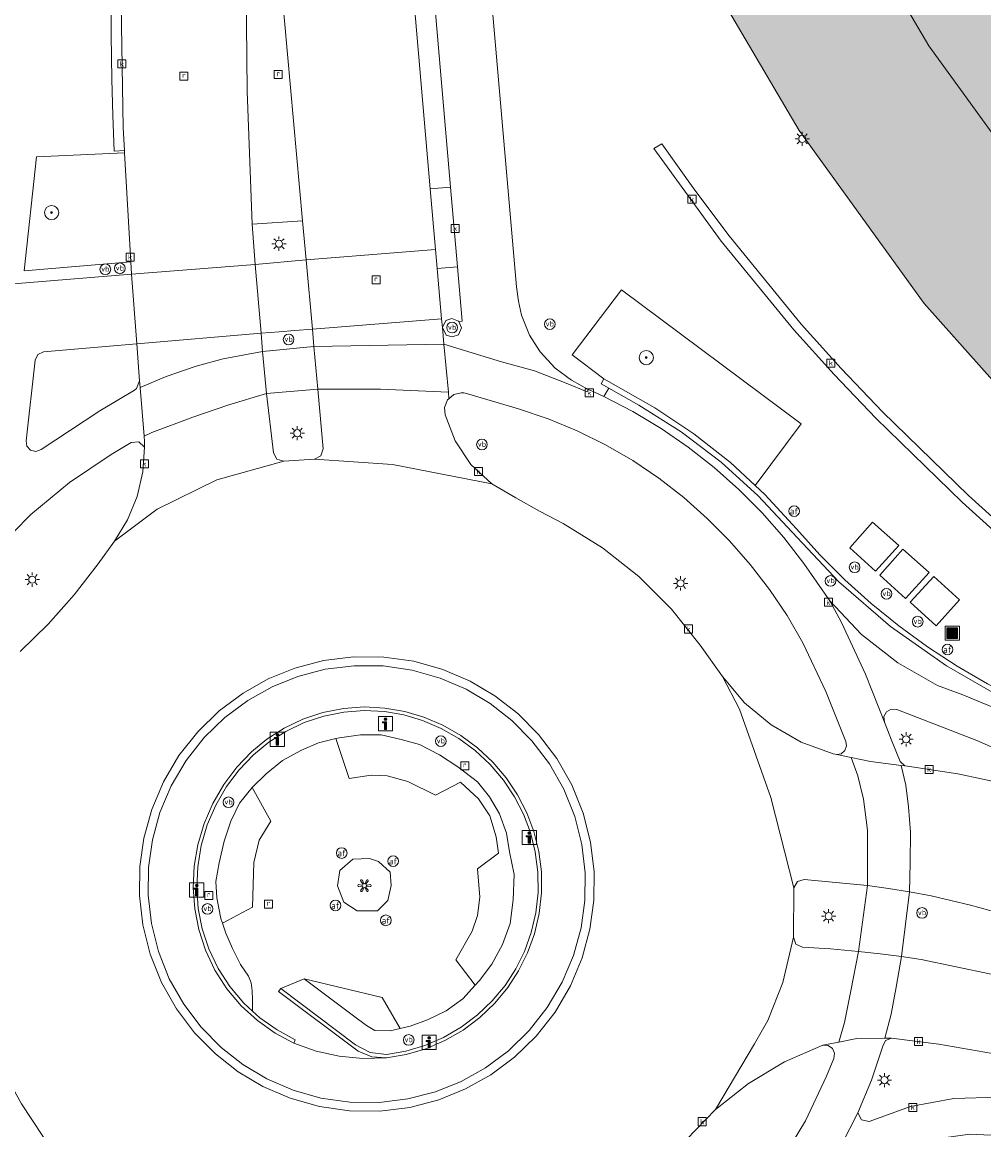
# Model space of a CAD drawing. Header units: metres. Extents: x 196496 to 197479, y 355139 to 356324.
# Tile 75 of 144: x 196677 to 196731, y 356116 to 356178. Entities that reach past the tile are written whole.
import ezdxf
from ezdxf.enums import TextEntityAlignment as Align

# ---------------------------------------------------------------- set-up
doc = ezdxf.new("R2010")
doc.units = ezdxf.units.M
doc.layers.get('0').update_dxf_attribs({"color": 252, "lineweight": 18})
for name, color, linetype, lineweight in [('B-WE-GK-KADEMUUR-GV', 252, 'Continuous', 18), ('B-WE-GR-BEPLANTING_CULTUUR_HEESTERS-GV', 252, 'Continuous', 18), ('B-WE-GR-BOOM-S', 252, 'Continuous', 18), ('B-WE-IE-KUNSTOBJECT-S', 252, 'Continuous', 18), ('B-WE-IE-MEUBILAIR_WEGMEUBILAIR-S', 252, 'Continuous', 18), ('B-WE-IE-MEUBILAIR_WEGMEUBILAIR_VERKEERSBORD-S', 252, 'Continuous', 18), ('B-WE-IE-TERREINAFSCHEIDING_KUNSTMATIG_MUUR-G', 252, 'IE-TERREINAFSCHEIDING-KUNSTMATIG-DICHT', 18), ('B-WE-IE-TERREINAFSCHEIDING_KUNSTMATIG_MUUR-GV', 252, 'Continuous', 18), ('B-WE-KL-ET_LS_OV_LICHTMAST-S', 252, 'Continuous', 18), ('B-WE-OG-BEBOUWING-GV', 252, 'Continuous', 18), ('B-WE-RI-GWA_KOLK-S', 252, 'Continuous', 18), ('B-WE-RI-GWA_RIOOLPUT-S', 252, 'Continuous', 18), ('B-WE-VH-GOOT-G', 252, 'Continuous', 18), ('B-WE-VH-VERHARDING_ASFALT-GV', 252, 'Continuous', 18), ('B-WE-VH-VERHARDING_BEDRIJFSVLOERPLAAT-GV', 252, 'Continuous', 18), ('B-WE-VH-VERHARDING_BETON-GV', 252, 'Continuous', 18), ('B-WE-VH-VERHARDING_BETONSTRAATSTEEN-GV', 252, 'Continuous', 18), ('B-WE-VH-VERHARDING_TEGEL-GV', 252, 'Continuous', 18), ('B-WE-VW-AFSLUITPAAL-S', 252, 'Continuous', 18)]:
    doc.layers.add(name, color=color, linetype=linetype, lineweight=lineweight)
doc.layers.add('X-XX-AL-PRESENTATIE_GEBOUW3-V', color=7, linetype='Continuous', lineweight=18, true_color=0xf0f0f0)
doc.styles.add('NLCS-ISO', font='NLCS-ISO.ttf')
doc.linetypes.add('IE-TERREINAFSCHEIDING-KUNSTMATIG-DICHT', pattern='A,8,-1,[82,NLCS.SHX,S=0.75,R=90,X=0,Y=0],-1', length=10)

# ---------------------------------------------------------------- blocks, each defined once
blk = doc.blocks.new('SIE-WEG_AFVALBAK-SO')
at = {"linetype": 'ByBlock', "lineweight": 18}
h = blk.add_hatch(color=0, dxfattribs=at)
h.dxf.hatch_style = 1
h.paths.add_polyline_path([(-1.5, -1.5), (1.5, -1.5), (1.5, 1.5), (-1.5, 1.5)])
at = {"color": 0, "linetype": 'ByBlock', "lineweight": 18}
for points in [[(-2, -2), (2, -2), (2, 2), (-2, 2)], [(-1.5, -1.5), (1.5, -1.5), (1.5, 1.5), (-1.5, 1.5)]]:
    blk.add_lwpolyline(points, close=True, dxfattribs=at)
blk = doc.blocks.new('SIE-WEG_VERKEERSBORD_INFORMATIE-SO')
at = {"linetype": 'ByBlock', "lineweight": 18}
h = blk.add_hatch(color=0, dxfattribs=at)
h.dxf.hatch_style = 1
h.paths.add_polyline_path([(0.32, 0.49), (-0.82, 0.49), (-0.82, 0.19), (-0.32, 0.19), (-0.32, -1.62), (0.32, -1.62)])
h = blk.add_hatch(color=0, dxfattribs=at)
h.dxf.hatch_style = 1
edge = h.paths.add_edge_path()
edge.add_arc((0, 1.25), 0.373, 0, 360)
at = {"color": 0, "linetype": 'ByBlock', "lineweight": 18}
for points in [[(-2, -2), (2, -2), (2, 2), (-2, 2)], [(0.32, 0.49), (-0.82, 0.49), (-0.82, 0.19), (-0.32, 0.19), (-0.32, -1.62), (0.32, -1.62)]]:
    blk.add_lwpolyline(points, close=True, dxfattribs=at)
blk.add_circle((0, 1.25), 0.373, dxfattribs=at)
blk = doc.blocks.new('SIE-WEG_PAAL_VERKEERSBORD-SO')
at = {"color": 0, "linetype": 'ByBlock', "lineweight": 18}
blk.add_circle((0, 0), 1.5, dxfattribs=at)
at = {"color": 0, "linetype": 'ByBlock', "lineweight": 18, "style": 'NLCS-ISO'}
blk.add_text('vb', height=1.5, dxfattribs=at).set_placement((0, 0.13), align=Align.MIDDLE_CENTER)
blk = doc.blocks.new('SKL-ET_OV_LICHTMAST-SO')
at = {"color": 0, "linetype": 'ByBlock', "lineweight": 18}
for points in [[(-1.25, 0), (-2, 0)], [(-1.41, 1.41), (-0.88, 0.88)], [(0, 2), (0, 1.25)], [(0.88, 0.88), (1.41, 1.41)], [(2, 0), (1.25, 0)], [(-1.41, -1.41), (-0.88, -0.88)], [(0, -1.25), (0, -2)], [(0.88, -0.88), (1.41, -1.41)]]:
    blk.add_lwpolyline(points, dxfattribs=at)
blk.add_circle((0, 0), 1, dxfattribs=at)
blk = doc.blocks.new('SVW-AFSLUITPAAL-SO')
at = {"lineweight": 18}
blk.add_circle((0, 0), 1.5, dxfattribs=at)
at = {"lineweight": 18, "style": 'NLCS-ISO'}
blk.add_text('af', height=1.8, dxfattribs=at).set_placement((0, 0), align=Align.MIDDLE_CENTER)
blk = doc.blocks.new('SRI-PUT_INSPECTIEPUT_RIOOLPUT-SO')
at = {"color": 0, "linetype": 'ByBlock', "lineweight": 18}
blk.add_lwpolyline([(-1.12, -1.12), (1.12, -1.12), (1.12, 1.12), (-1.12, 1.12)], close=True, dxfattribs=at)
at = {"color": 0, "linetype": 'ByBlock', "lineweight": 18, "style": 'NLCS-ISO'}
blk.add_text('r', height=1.5, dxfattribs=at).set_placement((0, 0.28), align=Align.MIDDLE_CENTER)
blk = doc.blocks.new('SRI-KOLK-SO')
at = {"color": 0, "linetype": 'ByBlock', "lineweight": 18}
blk.add_lwpolyline([(-1.125, -1.125), (1.125, -1.125), (1.125, 1.125), (-1.125, 1.125)], close=True, dxfattribs=at)
at = {"color": 0, "linetype": 'ByBlock', "lineweight": 18, "style": 'NLCS-ISO'}
blk.add_text('k', height=1.5, dxfattribs=at).set_placement((0, 0), align=Align.MIDDLE_CENTER)
blk = doc.blocks.new('SIE-KUNSTOBJECT-SO')
at = {"color": 0, "linetype": 'ByBlock', "lineweight": 18, "flags": 128}
blk.add_lwpolyline([(0.27, -0.73, 0.700208), (-0.27, -0.73), (-0.56, -1.53, -1), (-1.05, -1.25), (-0.5, -0.6, 0.700208), (-0.77, -0.13), (-1.6, -0.28, -1), (-1.6, 0.28), (-0.77, 0.13, 0.700208), (-0.5, 0.6), (-1.05, 1.25, -1), (-0.56, 1.53), (-0.27, 0.73, 0.700208), (0.27, 0.73), (0.56, 1.53, -1), (1.05, 1.25), (0.5, 0.6, 0.700208), (0.77, 0.13), (1.6, 0.28, -1), (1.6, -0.28), (0.77, -0.13, 0.700208), (0.5, -0.6), (1.05, -1.25, -1), (0.56, -1.53)], format="xyb", close=True, dxfattribs=at)
blk = doc.blocks.new('SGR-BOOM_01-SO')
at = {"linetype": 'ByBlock', "lineweight": 18}
h = blk.add_hatch(color=0, dxfattribs=at)
h.dxf.hatch_style = 1
edge = h.paths.add_edge_path()
edge.add_arc((0, 0), 0.25, 0, 360)
at = {"color": 0, "linetype": 'ByBlock', "lineweight": 18}
for radius in [2, 0.25]:
    blk.add_circle((0, 0), radius, dxfattribs=at)

msp = doc.modelspace()

# ---------------------------------------------------------------- hatches: boundary and pattern name
at = {"layer": 'X-XX-AL-PRESENTATIE_GEBOUW3-V'}
for points in [[(196726.808, 356201.642), (196727.328, 356197.822), (196728.048, 356194.034), (196719.301, 356193.426), (196722.751, 356185.986), (196728.313, 356176.509), (196732.409, 356170.859), (196752.164, 356182.565), (196750.909, 356184.874), (196749.761, 356187.248), (196748.727, 356189.68), (196747.809, 356192.162), (196747.012, 356194.685), (196746.338, 356197.241), (196745.789, 356199.82), (196745.365, 356202.413), (196745.141, 356202.399), (196744.628, 356206.116), (196726.516, 356205.017)], [(196732.409, 356170.859), (196728.313, 356176.509), (196722.751, 356185.986), (196719.301, 356193.426), (196710.042, 356192.783), (196710.032, 356192.782), (196710.07, 356192.701), (196715.052, 356181.954), (196721.039, 356171.754), (196728.065, 356162.061), (196736.026, 356153.109), (196744.78, 356145.025), (196754.247, 356137.851), (196762.93, 356129.478), (196764.118, 356129.347), (196799.788, 356154.65), (196794.755, 356161.746), (196765.031, 356140.661), (196760.238, 356144.202), (196750.358, 356151.689), (196742.229, 356159.197), (196734.839, 356167.506)]]:
    msp.add_hatch(color=256, dxfattribs=at).paths.add_polyline_path(points)

# ---------------------------------------------------------------- linework, layer by layer
at = {"layer": 'B-WE-GK-KADEMUUR-GV', "flags": 128}
msp.add_lwpolyline([(196731.614, 356140.713), (196729.903, 356141.713), (196728.241, 356142.801), (196726.635, 356143.975), (196725.092, 356145.229), (196723.616, 356146.559), (196722.215, 356147.959), (196720.891, 356149.423), (196719.12, 356151.348), (196718.581, 356151.847), (196717.194, 356153.13), (196715.131, 356154.751), (196712.951, 356156.197), (196710.099, 356157.825), (196709.94, 356157.554), (196710.372, 356157.307), (196712.057, 356156.346), (196714.426, 356154.855), (196716.666, 356153.157), (196718.75, 356151.272), (196720.655, 356149.22), (196723.279, 356146.451), (196726.175, 356143.939), (196729.303, 356141.723), (196732.617, 356139.832)], dxfattribs=at)
at = {"layer": 'B-WE-GR-BEPLANTING_CULTUUR_HEESTERS-GV', "flags": 128}
for points in [[(196683.214, 356170.505), (196678.269, 356170.278), (196677.586, 356163.884), (196683.552, 356164.394)], [(196710.099, 356157.825), (196712.951, 356156.197), (196715.131, 356154.751), (196717.194, 356153.13), (196718.581, 356151.847), (196721.167, 356155.301), (196711.088, 356162.825), (196708.307, 356159.183)], [(196693.281, 356124.176), (196691.979, 356123.629), (196696.166, 356120.472), (196696.983, 356120.045), (196697.899, 356119.937), (196698.982, 356120.126), (196700.058, 356120.445), (196701.104, 356120.895), (196702.096, 356121.469), (196703.012, 356122.157), (196703.835, 356122.943), (196704.55, 356123.808), (196705.148, 356124.731), (196705.637, 356125.716), (196706.017, 356126.771), (196706.275, 356127.88), (196706.4, 356129.019), (196706.389, 356130.165), (196706.244, 356131.294), (196705.971, 356132.382), (196705.583, 356133.411), (196705.08, 356134.392), (196704.456, 356135.328), (196703.718, 356136.197), (196702.879, 356136.98), (196701.954, 356137.659), (196700.963, 356138.223), (196699.928, 356138.662), (196698.871, 356138.975), (196697.783, 356139.164), (196696.655, 356139.221), (196695.511, 356139.139), (196694.378, 356138.913), (196693.281, 356138.548), (196692.247, 356138.053), (196691.295, 356137.444), (196690.444, 356136.741), (196689.643, 356135.903), (196688.931, 356134.958), (196688.328, 356133.92), (196687.851, 356132.809), (196687.511, 356131.648), (196687.315, 356130.463), (196687.263, 356129.281), (196687.347, 356128.125), (196687.568, 356126.986), (196687.938, 356125.856), (196688.456, 356124.765), (196689.115, 356123.741), (196689.901, 356122.809), (196690.386, 356122.365), (196690.389, 356123.016), (196690.374, 356123.507), (196690.31, 356123.946), (196690.159, 356124.333), (196689.721, 356124.976), (196689.271, 356125.887), (196688.898, 356126.746), (196688.705, 356127.297), (196688.611, 356127.564), (196688.392, 356128.726), (196688.335, 356129.644), (196688.509, 356130.685), (196688.79, 356131.897), (196689.161, 356133.013), (196689.662, 356134.021), (196690.373, 356134.9), (196690.375, 356134.902), (196691.155, 356135.673), (196692.06, 356136.426), (196693.126, 356136.996), (196694.082, 356137.422), (196695.065, 356137.65), (196695.269, 356137.697), (196696.439, 356137.857), (196697.611, 356137.856), (196698.733, 356137.607), (196699.759, 356137.316), (196700.882, 356136.731), (196701.894, 356136.063), (196703.013, 356135.22), (196703.681, 356134.385), (196704.247, 356133.439), (196704.64, 356132.338), (196704.803, 356131.293), (196705.066, 356130.021), (196705.014, 356128.6), (196704.837, 356127.289), (196704.409, 356126.103), (196703.806, 356125.005), (196703.116, 356124.075), (196702.876, 356123.816), (196702.176, 356123.061), (196701.243, 356122.376), (196700.206, 356121.87), (196699.23, 356121.513), (196698.67, 356121.384), (196698.098, 356121.253), (196697.248, 356121.27), (196696.776, 356121.562), (196696.044, 356122.104)], [(196695.065, 356137.65), (196695.799, 356135.405), (196697.043, 356135.598), (196697.937, 356135.57), (196699.093, 356135.243), (196700.642, 356134.469), (196702.057, 356135.206), (196703.053, 356134.276), (196703.704, 356133.317), (196704.045, 356132.15), (196704.19, 356131.227), (196703.013, 356130.352), (196703.133, 356128.748), (196702.996, 356127.736), (196702.699, 356126.854), (196701.79, 356125.241), (196702.876, 356123.816), (196703.116, 356124.075), (196703.806, 356125.005), (196704.409, 356126.103), (196704.837, 356127.289), (196705.014, 356128.6), (196705.066, 356130.021), (196704.803, 356131.293), (196704.64, 356132.338), (196704.247, 356133.439), (196703.681, 356134.385), (196703.013, 356135.22), (196701.894, 356136.063), (196700.882, 356136.731), (196699.759, 356137.316), (196698.733, 356137.607), (196697.611, 356137.856), (196696.439, 356137.857), (196695.269, 356137.697)], [(196702.876, 356123.816), (196701.79, 356125.241), (196702.699, 356126.854), (196702.996, 356127.736), (196703.133, 356128.748), (196703.013, 356130.352), (196704.19, 356131.227), (196704.045, 356132.15), (196703.704, 356133.317), (196703.053, 356134.276), (196702.057, 356135.206), (196700.642, 356134.469), (196699.093, 356135.243), (196697.937, 356135.57), (196697.043, 356135.598), (196695.799, 356135.405), (196695.065, 356137.65), (196694.082, 356137.422), (196693.126, 356136.996), (196692.06, 356136.426), (196691.155, 356135.673), (196690.375, 356134.902), (196691.409, 356133.018), (196690.766, 356131.951), (196690.452, 356130.705), (196690.383, 356128.196), (196688.705, 356127.297), (196688.898, 356126.746), (196689.271, 356125.887), (196689.721, 356124.976), (196690.159, 356124.333), (196690.31, 356123.946), (196690.374, 356123.507), (196690.389, 356123.016), (196690.386, 356122.365), (196690.792, 356121.993), (196691.762, 356121.308), (196692.786, 356120.761), (196692.701, 356120.575), (196693.948, 356120.125), (196695.252, 356119.832), (196696.582, 356119.704), (196697.907, 356119.741), (196697.085, 356119.805), (196696.321, 356120.115), (196691.852, 356123.475), (196691.979, 356123.629), (196693.281, 356124.176), (196697.652, 356123.122), (196698.67, 356121.384), (196699.23, 356121.513), (196700.206, 356121.87), (196701.243, 356122.376), (196702.176, 356123.061)], [(196688.705, 356127.297), (196690.383, 356128.196), (196690.452, 356130.705), (196690.766, 356131.951), (196691.409, 356133.018), (196690.375, 356134.902), (196690.373, 356134.9), (196689.662, 356134.021), (196689.161, 356133.013), (196688.79, 356131.897), (196688.509, 356130.685), (196688.335, 356129.644), (196688.392, 356128.726), (196688.611, 356127.564)], [(196696.944, 356130.934), (196696.004, 356130.88), (196695.285, 356130.253), (196695.147, 356129.386), (196695.499, 356128.471), (196696.248, 356127.995), (196697.395, 356127.997), (196697.974, 356128.577), (196698.166, 356129.417), (196698.105, 356130.153), (196697.456, 356130.756)], [(196696.944, 356130.934), (196697.456, 356130.756), (196698.105, 356130.153), (196698.166, 356129.417), (196697.974, 356128.577), (196697.395, 356127.997), (196696.248, 356127.995), (196695.499, 356128.471), (196695.147, 356129.386), (196695.285, 356130.253), (196696.004, 356130.88)], [(196693.281, 356124.176), (196696.044, 356122.104), (196696.776, 356121.562), (196697.248, 356121.27), (196698.098, 356121.253), (196698.67, 356121.384), (196697.652, 356123.122)]]:
    msp.add_lwpolyline(points, close=True, dxfattribs=at)
at = {"layer": 'B-WE-IE-TERREINAFSCHEIDING_KUNSTMATIG_MUUR-G', "ltscale": 0.2, "flags": 128}
for points in [[(196710.372, 356157.307), (196709.94, 356157.554), (196710.099, 356157.825), (196712.951, 356156.197), (196715.131, 356154.751), (196717.194, 356153.13), (196719.12, 356151.348), (196720.891, 356149.423), (196722.215, 356147.959), (196723.616, 356146.559), (196725.092, 356145.229), (196726.635, 356143.975), (196728.241, 356142.801), (196729.903, 356141.713), (196731.614, 356140.713), (196733.366, 356139.806), (196735.798, 356138.624), (196739.804, 356136.55), (196743.712, 356134.297), (196746.559, 356132.498), (196749.329, 356130.581), (196752.399, 356128.268), (196753.897, 356127.063), (196755.364, 356125.827)], [(196757.23, 356123.774), (196756.299, 356124.602), (196752.792, 356127.553), (196749.145, 356130.329), (196746.391, 356132.238), (196743.556, 356134.026), (196739.658, 356136.274), (196735.664, 356138.347), (196732.617, 356139.832), (196729.303, 356141.723), (196726.175, 356143.939), (196723.279, 356146.451), (196720.655, 356149.22), (196718.75, 356151.272), (196716.666, 356153.157), (196714.426, 356154.855), (196712.057, 356156.346), (196710.372, 356157.307)], [(196692.701, 356120.575), (196691.655, 356121.133), (196690.664, 356121.834), (196689.754, 356122.668), (196688.952, 356123.62), (196688.279, 356124.667), (196687.751, 356125.783), (196687.374, 356126.937), (196687.149, 356128.101), (196687.065, 356129.281), (196687.12, 356130.489), (196687.321, 356131.699), (196687.669, 356132.884), (196688.158, 356134.019), (196688.775, 356135.079), (196689.503, 356136.044), (196690.321, 356136.899), (196691.19, 356137.615), (196692.161, 356138.236), (196693.217, 356138.74), (196694.337, 356139.112), (196695.493, 356139.341), (196696.66, 356139.425), (196697.811, 356139.365), (196698.921, 356139.172), (196699.999, 356138.852), (196701.056, 356138.403), (196702.066, 356137.827), (196703.01, 356137.133), (196703.865, 356136.334), (196704.617, 356135.446), (196705.252, 356134.49), (196705.765, 356133.489), (196706.161, 356132.439), (196706.438, 356131.327), (196706.586, 356130.174), (196706.596, 356129.004), (196706.467, 356127.841), (196706.203, 356126.71), (196705.814, 356125.632), (196705.314, 356124.627), (196704.702, 356123.686), (196703.972, 356122.803), (196703.131, 356122.001), (196702.194, 356121.3), (196701.18, 356120.715), (196700.112, 356120.257), (196699.013, 356119.933), (196697.907, 356119.741)], [(196690.386, 356122.365), (196689.901, 356122.809), (196689.115, 356123.741), (196688.456, 356124.765), (196687.938, 356125.856), (196687.568, 356126.986), (196687.347, 356128.125), (196687.263, 356129.281), (196687.315, 356130.463), (196687.511, 356131.648), (196687.851, 356132.809), (196688.328, 356133.92), (196688.931, 356134.958), (196689.643, 356135.903), (196690.444, 356136.741), (196691.295, 356137.444), (196692.247, 356138.053), (196693.281, 356138.548), (196694.378, 356138.913), (196695.511, 356139.139), (196696.655, 356139.221), (196697.783, 356139.164), (196698.871, 356138.975), (196699.928, 356138.662), (196700.963, 356138.223), (196701.954, 356137.659), (196702.879, 356136.98), (196703.718, 356136.197), (196704.456, 356135.328), (196705.08, 356134.392), (196705.583, 356133.411), (196705.971, 356132.382), (196706.244, 356131.294), (196706.389, 356130.165), (196706.4, 356129.019), (196706.275, 356127.88), (196706.017, 356126.771), (196705.637, 356125.716), (196705.148, 356124.731), (196704.55, 356123.808), (196703.835, 356122.943), (196703.012, 356122.157), (196702.096, 356121.469), (196701.104, 356120.895), (196700.058, 356120.445), (196698.982, 356120.126), (196697.899, 356119.937), (196696.983, 356120.045), (196696.166, 356120.472), (196691.979, 356123.629)], [(196691.979, 356123.629), (196691.852, 356123.475), (196696.321, 356120.115), (196697.085, 356119.805), (196697.907, 356119.741)], [(196692.701, 356120.575), (196692.786, 356120.761), (196691.762, 356121.308), (196690.792, 356121.993), (196690.386, 356122.365)]]:
    msp.add_lwpolyline(points, dxfattribs=at)
at = {"layer": 'B-WE-IE-TERREINAFSCHEIDING_KUNSTMATIG_MUUR-GV', "flags": 128}
msp.add_lwpolyline([(196690.386, 356122.365), (196689.901, 356122.809), (196689.115, 356123.741), (196688.456, 356124.765), (196687.938, 356125.856), (196687.568, 356126.986), (196687.347, 356128.125), (196687.263, 356129.281), (196687.315, 356130.463), (196687.511, 356131.648), (196687.851, 356132.809), (196688.328, 356133.92), (196688.931, 356134.958), (196689.643, 356135.903), (196690.444, 356136.741), (196691.295, 356137.444), (196692.247, 356138.053), (196693.281, 356138.548), (196694.378, 356138.913), (196695.511, 356139.139), (196696.655, 356139.221), (196697.783, 356139.164), (196698.871, 356138.975), (196699.928, 356138.662), (196700.963, 356138.223), (196701.954, 356137.659), (196702.879, 356136.98), (196703.718, 356136.197), (196704.456, 356135.328), (196705.08, 356134.392), (196705.583, 356133.411), (196705.971, 356132.382), (196706.244, 356131.294), (196706.389, 356130.165), (196706.4, 356129.019), (196706.275, 356127.88), (196706.017, 356126.771), (196705.637, 356125.716), (196705.148, 356124.731), (196704.55, 356123.808), (196703.835, 356122.943), (196703.012, 356122.157), (196702.096, 356121.469), (196701.104, 356120.895), (196700.058, 356120.445), (196698.982, 356120.126), (196697.899, 356119.937), (196696.983, 356120.045), (196696.166, 356120.472), (196691.979, 356123.629), (196691.852, 356123.475), (196696.321, 356120.115), (196697.085, 356119.805), (196697.907, 356119.741), (196699.013, 356119.933), (196700.112, 356120.257), (196701.18, 356120.715), (196702.194, 356121.3), (196703.131, 356122.001), (196703.972, 356122.803), (196704.702, 356123.686), (196705.314, 356124.627), (196705.814, 356125.632), (196706.203, 356126.71), (196706.467, 356127.841), (196706.596, 356129.004), (196706.586, 356130.174), (196706.438, 356131.327), (196706.161, 356132.439), (196705.765, 356133.489), (196705.252, 356134.49), (196704.617, 356135.446), (196703.865, 356136.334), (196703.01, 356137.133), (196702.066, 356137.827), (196701.056, 356138.403), (196699.999, 356138.852), (196698.921, 356139.172), (196697.811, 356139.365), (196696.66, 356139.425), (196695.493, 356139.341), (196694.337, 356139.112), (196693.217, 356138.74), (196692.161, 356138.236), (196691.19, 356137.615), (196690.321, 356136.899), (196689.503, 356136.044), (196688.775, 356135.079), (196688.158, 356134.019), (196687.669, 356132.884), (196687.321, 356131.699), (196687.12, 356130.489), (196687.065, 356129.281), (196687.149, 356128.101), (196687.374, 356126.937), (196687.751, 356125.783), (196688.279, 356124.667), (196688.952, 356123.62), (196689.754, 356122.668), (196690.664, 356121.834), (196691.655, 356121.133), (196692.701, 356120.575), (196692.786, 356120.761), (196691.762, 356121.308), (196690.792, 356121.993)], close=True, dxfattribs=at)
at = {"layer": 'B-WE-OG-BEBOUWING-GV', "flags": 128}
for points in [[(196726.808, 356201.642), (196727.328, 356197.822), (196728.048, 356194.034), (196719.301, 356193.426), (196722.751, 356185.986), (196728.313, 356176.509), (196732.409, 356170.859), (196752.164, 356182.565), (196750.909, 356184.874), (196749.761, 356187.248), (196748.727, 356189.68), (196747.809, 356192.162), (196747.012, 356194.685), (196746.338, 356197.241), (196745.789, 356199.82), (196745.365, 356202.413), (196745.141, 356202.399), (196744.628, 356206.116), (196726.516, 356205.017)], [(196732.409, 356170.859), (196728.313, 356176.509), (196722.751, 356185.986), (196719.301, 356193.426), (196710.042, 356192.783), (196710.032, 356192.782), (196710.07, 356192.701), (196715.052, 356181.954), (196721.039, 356171.754), (196728.065, 356162.061), (196736.026, 356153.109), (196744.78, 356145.025), (196754.247, 356137.851), (196762.93, 356129.478), (196764.118, 356129.347), (196799.788, 356154.65), (196794.755, 356161.746), (196765.031, 356140.661), (196760.238, 356144.202), (196750.358, 356151.689), (196742.229, 356159.197), (196734.839, 356167.506)]]:
    msp.add_lwpolyline(points, close=True, dxfattribs=at)
at = {"layer": 'B-WE-VH-GOOT-G', "flags": 128}
msp.add_lwpolyline([(196736.581, 356145.142), (196730.184, 356150.906), (196725.344, 356155.622), (196723.007, 356158.063), (196720.749, 356160.578), (196716.675, 356165.551), (196712.89, 356170.748), (196713.349, 356171.016), (196715.195, 356168.406), (196717.113, 356165.848), (196721.163, 356160.902), (196723.406, 356158.401), (196725.727, 356155.972), (196730.537, 356151.282), (196737.114, 356145.367)], dxfattribs=at)
at = {"layer": 'B-WE-VH-VERHARDING_ASFALT-GV', "flags": 128}
for points in [[(196690.942, 356187.429), (196691.28, 356187.241), (196691.492, 356186.917), (196691.647, 356184.293), (196691.841, 356181.669), (196693.193, 356166.695), (196693.391, 356164.503), (196700.654, 356165.084), (196700.358, 356168.489), (196699.432, 356179.134), (196698.742, 356187.066), (196697.63, 356198.484), (196690.063, 356195.583)], [(196690.374, 356166.494), (196690.079, 356173.954), (196690.008, 356181.542), (196690.03, 356184.258), (196690.311, 356186.96), (196690.473, 356187.264), (196690.791, 356187.397), (196690.942, 356187.429), (196690.063, 356195.583), (196689.684, 356195.429), (196686.009, 356193.148), (196683.264, 356190.557), (196683.162, 356188.588), (196683.089, 356185.652), (196682.977, 356181.097), (196683.136, 356171.91), (196683.207, 356170.632), (196683.214, 356170.505), (196683.552, 356164.394), (196683.591, 356163.69), (196690.542, 356164.248)], [(196693.391, 356164.503), (196693.743, 356160.613), (196700.992, 356161.191), (196700.747, 356164.008), (196700.654, 356165.084)], [(196690.542, 356164.248), (196683.591, 356163.69), (196683.891, 356159.79), (196690.866, 356160.384)], [(196693.831, 356159.637), (196701.121, 356159.763), (196701.035, 356160.699), (196700.992, 356161.191), (196693.743, 356160.613)], [(196690.866, 356160.384), (196683.891, 356159.79), (196684.054, 356157.709), (196684.084, 356157.335), (196685.542, 356157.956), (196687.221, 356158.531), (196688.742, 356158.946), (196690.951, 356159.365)], [(196701.121, 356159.763), (196693.831, 356159.637), (196694.047, 356157.239), (196697.566, 356157.239), (196701.37, 356157.072)], [(196684.302, 356154.611), (196684.738, 356154.819), (196687.045, 356155.675), (196689.061, 356156.364), (196691.179, 356156.997), (196690.951, 356159.365), (196688.742, 356158.946), (196687.221, 356158.531), (196685.542, 356157.956), (196684.084, 356157.335)], [(196691.179, 356156.997), (196689.061, 356156.364), (196687.045, 356155.675), (196684.738, 356154.819), (196684.302, 356154.611), (196684.32, 356154.317), (196684.328, 356154.004), (196684.231, 356152.61), (196683.911, 356151.231), (196683.376, 356149.92), (196682.651, 356148.725), (196685.03, 356150.517), (196688.385, 356152.168), (196692.137, 356153.205), (196691.754, 356153.327), (196691.569, 356153.683)], [(196703.808, 356151.934), (196702.64, 356153.027), (196701.748, 356154.356), (196701.189, 356155.812), (196701.156, 356156.223), (196701.328, 356156.65), (196701.403, 356156.713), (196701.37, 356157.072), (196697.566, 356157.239), (196694.047, 356157.239), (196694.349, 356153.9), (196694.223, 356153.516), (196693.865, 356153.331), (196698.237, 356153.02)], [(196684.065, 356130.471), (196684.292, 356132.073), (196684.734, 356133.674), (196685.392, 356135.23), (196686.259, 356136.698), (196687.313, 356138.037), (196688.524, 356139.215), (196689.856, 356140.207), (196691.267, 356140.999), (196692.766, 356141.607), (196694.372, 356142.028), (196696.048, 356142.239), (196697.753, 356142.226), (196699.44, 356141.986), (196701.066, 356141.528), (196702.592, 356140.873), (196703.984, 356140.049), (196705.261, 356139.056), (196706.431, 356137.878), (196707.453, 356136.533), (196708.296, 356135.051), (196708.934, 356133.471), (196709.352, 356131.834), (196709.55, 356130.186), (196709.535, 356128.568), (196709.315, 356126.96), (196708.878, 356125.353), (196708.222, 356123.79), (196707.356, 356122.315), (196706.3, 356120.969), (196705.085, 356119.787), (196703.75, 356118.792), (196702.334, 356117.999), (196700.829, 356117.391), (196699.218, 356116.97), (196697.536, 356116.761), (196695.826, 356116.776), (196694.134, 356117.019), (196692.503, 356117.481), (196690.974, 356118.14), (196689.578, 356118.969), (196688.302, 356119.965), (196687.136, 356121.147), (196686.116, 356122.495), (196685.278, 356123.98), (196684.645, 356125.564), (196684.233, 356127.203), (196684.042, 356128.853)], [(196723.155, 356136.756), (196722.961, 356136.804), (196721.159, 356137.453), (196719.472, 356138.419), (196717.978, 356139.664), (196716.742, 356141.127), (196717.704, 356139.294), (196719.45, 356134.338), (196720.754, 356129.281), (196720.945, 356129.638), (196721.333, 356129.75), (196724.882, 356129.411), (196724.882, 356132.524), (196724.647, 356134.253), (196724.334, 356135.557), (196723.972, 356136.587)], [(196724.882, 356129.411), (196726.065, 356129.245), (196727.244, 356129.053), (196727.272, 356130.678), (196727.288, 356132.398), (196727.179, 356133.815), (196727.031, 356135.038), (196726.765, 356136.141), (196725.048, 356136.365), (196723.972, 356136.587), (196724.334, 356135.557), (196724.647, 356134.253), (196724.882, 356132.524)], [(196716.359, 356116.847), (196718.207, 356118.311), (196720.232, 356119.521), (196722.378, 356120.448), (196723.263, 356120.628), (196723.585, 356121.723), (196723.949, 356123.507), (196724.378, 356125.718), (196722.811, 356125.856), (196721.238, 356125.955), (196720.868, 356126.128), (196720.734, 356126.515), (196720.125, 356123.974), (196719.281, 356121.834), (196718.548, 356120.538)], [(196723.263, 356120.628), (196724.281, 356120.835), (196725.85, 356120.842), (196726.215, 356122.197), (196726.493, 356123.703), (196726.786, 356125.426), (196725.581, 356125.584), (196724.378, 356125.718), (196723.949, 356123.507), (196723.585, 356121.723)]]:
    msp.add_lwpolyline(points, close=True, dxfattribs=at)
for points in [[(196714.731, 356115.169), (196716.359, 356116.847), (196718.548, 356120.538), (196719.281, 356121.834), (196720.125, 356123.974), (196720.734, 356126.515), (196720.754, 356129.281), (196719.45, 356134.338), (196717.704, 356139.294), (196716.742, 356141.127), (196715.49, 356142.898), (196713.884, 356144.914), (196712.046, 356146.746), (196710.01, 356148.355), (196707.818, 356149.712), (196706.476, 356150.414), (196705.156, 356151.148), (196703.808, 356151.934), (196698.237, 356153.02), (196693.865, 356153.331), (196692.137, 356153.205), (196688.385, 356152.168), (196685.03, 356150.517), (196682.651, 356148.725), (196681.733, 356147.451), (196680.389, 356145.716), (196678.923, 356144.075), (196677.345, 356142.541)], [(196732.759, 356135.08), (196729.949, 356135.67), (196727.114, 356136.101), (196726.965, 356136.115), (196726.765, 356136.141), (196727.031, 356135.038), (196727.179, 356133.815), (196727.288, 356132.398), (196727.272, 356130.678), (196727.244, 356129.053), (196728.448, 356128.829), (196730.649, 356128.316), (196732.826, 356127.706)], [(196731.811, 356124.446), (196727.896, 356125.26), (196726.786, 356125.426), (196726.493, 356123.703), (196726.215, 356122.197), (196725.85, 356120.842), (196726.223, 356120.844), (196728.877, 356120.517), (196731.885, 356119.995)], [(196677.433, 356117.158), (196679.205, 356114.47)]]:
    msp.add_lwpolyline(points, dxfattribs=at)
at = {"layer": 'B-WE-VH-VERHARDING_BEDRIJFSVLOERPLAAT-GV', "flags": 128}
for points in [[(196683.089, 356185.652), (196682.551, 356185.639), (196682.513, 356184.672), (196682.502, 356183.161), (196682.466, 356181.154), (196682.456, 356179.183), (196682.464, 356177.124), (196682.499, 356174.616), (196682.548, 356172.614), (196682.628, 356170.6), (196683.207, 356170.632), (196683.136, 356171.91), (196682.977, 356181.097)], [(196723.885, 356148.347), (196725.32, 356147.032), (196726.632, 356148.482), (196725.169, 356149.791)], [(196725.57, 356146.82), (196727.018, 356145.501), (196728.33, 356146.966), (196726.869, 356148.266)], [(196727.279, 356145.294), (196728.74, 356143.979), (196730.043, 356145.442), (196728.594, 356146.738)]]:
    msp.add_lwpolyline(points, close=True, dxfattribs=at)
at = {"layer": 'B-WE-VH-VERHARDING_BETON-GV', "flags": 128}
for points in [[(196691.841, 356181.669), (196690.008, 356181.542), (196690.079, 356173.954), (196690.374, 356166.494), (196693.193, 356166.695)], [(196690.374, 356166.494), (196690.542, 356164.248), (196693.391, 356164.503), (196693.193, 356166.695)], [(196693.743, 356160.613), (196693.391, 356164.503), (196690.542, 356164.248), (196690.866, 356160.384), (196691.874, 356160.464), (196692.769, 356160.532)], [(196693.831, 356159.637), (196693.743, 356160.613), (196692.769, 356160.532), (196691.874, 356160.464), (196690.866, 356160.384), (196690.951, 356159.365), (196691.927, 356159.462), (196692.857, 356159.55)], [(196684.054, 356157.709), (196683.891, 356159.79), (196678.667, 356159.342), (196678.343, 356159.194), (196678.187, 356158.874), (196677.682, 356154.355), (196677.735, 356154.056), (196677.942, 356153.833), (196678.237, 356153.759), (196678.525, 356153.858), (196681.815, 356156.029), (196683.763, 356157.198), (196683.884, 356157.293)], [(196693.831, 356159.637), (196692.857, 356159.55), (196691.927, 356159.462), (196690.951, 356159.365), (196691.179, 356156.997), (196694.047, 356157.239)], [(196694.047, 356157.239), (196691.179, 356156.997), (196691.569, 356153.683), (196691.754, 356153.327), (196692.137, 356153.205), (196693.865, 356153.331), (196694.223, 356153.516), (196694.349, 356153.9)], [(196723.155, 356136.756), (196723.394, 356136.801), (196723.609, 356136.98), (196723.7, 356137.243), (196723.657, 356137.483), (196722.538, 356140.288), (196721.255, 356143.021), (196720.365, 356144.546), (196719.38, 356146.012), (196718.303, 356147.412), (196717.14, 356148.74), (196715.894, 356149.994), (196714.573, 356151.168), (196713.178, 356152.253), (196711.711, 356153.24), (196710.18, 356154.125), (196708.593, 356154.905), (196706.967, 356155.576), (196705.299, 356156.137), (196702.388, 356156.999), (196702.238, 356157.035), (196702.083, 356157.041), (196701.682, 356156.946), (196701.403, 356156.713), (196701.328, 356156.65), (196701.156, 356156.223), (196701.189, 356155.812), (196701.748, 356154.356), (196702.64, 356153.027), (196703.808, 356151.934), (196705.156, 356151.148), (196706.476, 356150.414), (196707.818, 356149.712), (196710.01, 356148.355), (196712.046, 356146.746), (196713.884, 356144.914), (196715.49, 356142.898), (196716.742, 356141.127), (196717.978, 356139.664), (196719.472, 356138.419), (196721.159, 356137.453), (196722.961, 356136.804)], [(196720.734, 356126.515), (196720.868, 356126.128), (196721.238, 356125.955), (196722.811, 356125.856), (196724.378, 356125.718), (196724.882, 356129.411), (196721.333, 356129.75), (196720.945, 356129.638), (196720.754, 356129.281)]]:
    msp.add_lwpolyline(points, close=True, dxfattribs=at)
for points in [[(196732.617, 356139.832), (196729.303, 356141.723), (196726.175, 356143.939), (196723.279, 356146.451), (196720.655, 356149.22), (196718.75, 356151.272), (196716.666, 356153.157), (196714.426, 356154.855), (196712.057, 356156.346), (196710.372, 356157.307), (196710.097, 356156.831), (196711.723, 356155.99), (196713.304, 356155.045), (196714.828, 356153.998), (196716.286, 356152.856), (196717.67, 356151.625), (196718.971, 356150.312), (196720.184, 356148.925), (196721.301, 356147.475), (196722.763, 356145.371), (196724.542, 356143.488), (196726.581, 356141.891), (196728.811, 356140.629), (196730.23, 356140.1), (196734.659, 356138.273)], [(196677.345, 356142.541), (196678.923, 356144.075), (196680.389, 356145.716), (196681.733, 356147.451), (196682.651, 356148.725), (196683.376, 356149.92), (196683.911, 356151.231), (196684.231, 356152.61), (196684.328, 356154.004), (196684.002, 356154.287), (196683.571, 356154.26), (196682.465, 356153.591), (196680.128, 356152.016), (196677.946, 356150.21), (196675.953, 356148.197)], [(196735.143, 356135.723), (196731.013, 356137.547), (196726.522, 356139.286), (196726.214, 356139.309), (196725.945, 356139.158), (196725.803, 356138.884), (196725.835, 356138.577), (196726.266, 356137.465), (196726.712, 356136.362), (196726.965, 356136.115), (196727.114, 356136.101), (196729.949, 356135.67), (196732.759, 356135.08)], [(196732.826, 356127.706), (196730.649, 356128.316), (196728.448, 356128.829), (196727.244, 356129.053), (196726.786, 356125.426), (196727.896, 356125.26), (196731.811, 356124.446)], [(196679.205, 356114.47), (196677.433, 356117.158), (196676.205, 356119.337), (196675.075, 356121.569), (196674.273, 356122.922), (196673.299, 356124.156), (196672.182, 356125.264), (196670.907, 356126.185), (196669.283, 356127.004), (196668.96, 356126.869), (196668.79, 356126.563), (196668.846, 356126.218), (196669.103, 356125.981), (196670.85, 356124.906), (196672.44, 356123.575), (196673.819, 356122.027), (196674.947, 356120.313), (196675.66, 356119.039), (196676.108, 356117.981), (196676.404, 356116.859), (196676.538, 356115.706)], [(196719.96, 356113.835), (196721.397, 356116.213), (196722.586, 356118.725), (196722.995, 356119.716), (196723.03, 356120.005), (196722.909, 356120.27), (196722.669, 356120.433), (196722.378, 356120.448), (196720.232, 356119.521), (196718.207, 356118.311), (196716.359, 356116.847), (196714.731, 356115.169)], [(196731.885, 356119.995), (196728.877, 356120.517), (196726.223, 356120.844), (196725.898, 356120.714), (196725.732, 356120.405), (196725.111, 356118.503), (196724.338, 356116.658), (196724.548, 356116.272), (196724.977, 356116.182), (196727.283, 356117.009), (196729.721, 356117.467), (196732.201, 356117.531)]]:
    msp.add_lwpolyline(points, dxfattribs=at)
at = {"layer": 'B-WE-VH-VERHARDING_BETONSTRAATSTEEN-GV', "flags": 128}
for points in [[(196702.797, 356190.522), (196705.19, 356162.98), (196705.3, 356162.185), (196705.473, 356161.399), (196705.928, 356160.279), (196706.52, 356159.334), (196707.357, 356158.432), (196708.28, 356157.752), (196709.21, 356157.238), (196709.523, 356157.098), (196710.097, 356156.831), (196710.372, 356157.307), (196709.94, 356157.554), (196710.099, 356157.825), (196708.307, 356159.183), (196711.088, 356162.825), (196721.167, 356155.301), (196718.581, 356151.847), (196719.12, 356151.348), (196720.891, 356149.423), (196722.215, 356147.959), (196723.616, 356146.559), (196725.092, 356145.229), (196726.635, 356143.975), (196728.241, 356142.801), (196729.903, 356141.713), (196731.614, 356140.713)], [(196736.026, 356153.109), (196728.065, 356162.061), (196721.039, 356171.754), (196715.052, 356181.954)], [(196737.114, 356145.367), (196730.537, 356151.282), (196725.727, 356155.972), (196723.406, 356158.401), (196721.163, 356160.902), (196717.113, 356165.848), (196715.195, 356168.406), (196713.349, 356171.016), (196712.89, 356170.748), (196716.675, 356165.551), (196720.749, 356160.578), (196723.007, 356158.063), (196725.344, 356155.622), (196730.184, 356150.906), (196736.581, 356145.142)], [(196736.581, 356145.142), (196730.184, 356150.906), (196725.344, 356155.622), (196723.007, 356158.063), (196720.749, 356160.578), (196716.675, 356165.551), (196712.89, 356170.748), (196713.349, 356171.016), (196715.195, 356168.406), (196717.113, 356165.848), (196721.163, 356160.902), (196723.406, 356158.401), (196725.727, 356155.972), (196730.537, 356151.282), (196737.114, 356145.367)]]:
    msp.add_lwpolyline(points, dxfattribs=at)
for points in [[(196700.358, 356168.489), (196701.497, 356168.586), (196700.58, 356179.237), (196699.432, 356179.134)], [(196701.497, 356168.586), (196700.358, 356168.489), (196700.654, 356165.084), (196700.747, 356164.008), (196701.882, 356164.109)], [(196701.035, 356160.699), (196701.245, 356160.28), (196701.584, 356160.186), (196701.931, 356160.298), (196702.103, 356160.693), (196701.953, 356161.039), (196701.943, 356161.063), (196701.56, 356161.217), (196701.237, 356161.099)], [(196723.885, 356148.347), (196725.169, 356149.791), (196726.632, 356148.482), (196725.32, 356147.032)], [(196725.57, 356146.82), (196726.869, 356148.266), (196728.33, 356146.966), (196727.018, 356145.501)], [(196727.279, 356145.294), (196728.594, 356146.738), (196730.043, 356145.442), (196728.74, 356143.979)], [(196684.065, 356130.471), (196684.042, 356128.853), (196684.233, 356127.203), (196684.645, 356125.564), (196685.278, 356123.98), (196686.116, 356122.495), (196687.136, 356121.147), (196688.302, 356119.965), (196689.578, 356118.969), (196690.974, 356118.14), (196692.503, 356117.481), (196694.134, 356117.019), (196695.826, 356116.776), (196697.536, 356116.761), (196699.218, 356116.97), (196700.829, 356117.391), (196702.334, 356117.999), (196703.75, 356118.792), (196705.085, 356119.787), (196706.3, 356120.969), (196707.356, 356122.315), (196708.222, 356123.79), (196708.878, 356125.353), (196709.315, 356126.96), (196709.535, 356128.568), (196709.55, 356130.186), (196709.352, 356131.834), (196708.934, 356133.471), (196708.296, 356135.051), (196707.453, 356136.533), (196706.431, 356137.878), (196705.261, 356139.056), (196703.984, 356140.049), (196702.592, 356140.873), (196701.066, 356141.528), (196699.44, 356141.986), (196697.753, 356142.226), (196696.048, 356142.239), (196694.372, 356142.028), (196692.766, 356141.607), (196691.267, 356140.999), (196689.856, 356140.207), (196688.524, 356139.215), (196687.313, 356138.037), (196686.259, 356136.698), (196685.392, 356135.23), (196684.734, 356133.674), (196684.292, 356132.073)], [(196684.553, 356130.428), (196684.532, 356128.872), (196684.715, 356127.286), (196685.111, 356125.709), (196685.719, 356124.186), (196686.525, 356122.758), (196687.505, 356121.461), (196688.626, 356120.325), (196689.852, 356119.366), (196691.191, 356118.57), (196692.658, 356117.936), (196694.223, 356117.491), (196695.848, 356117.257), (196697.489, 356117.241), (196699.104, 356117.442), (196700.65, 356117.845), (196702.095, 356118.428), (196703.455, 356119.19), (196704.739, 356120.144), (196705.907, 356121.279), (196706.922, 356122.57), (196707.756, 356123.986), (196708.389, 356125.486), (196708.812, 356127.029), (196709.027, 356128.573), (196709.045, 356130.129), (196708.858, 356131.714), (196708.458, 356133.289), (196707.847, 356134.81), (196707.039, 356136.236), (196706.058, 356137.531), (196704.935, 356138.665), (196703.708, 356139.622), (196702.37, 356140.416), (196700.904, 356141.048), (196699.341, 356141.49), (196697.719, 356141.723), (196696.08, 356141.738), (196694.468, 356141.536), (196692.923, 356141.133), (196691.481, 356140.55), (196690.124, 356139.789), (196688.842, 356138.836), (196687.676, 356137.704), (196686.662, 356136.416), (196685.829, 356135.005), (196685.195, 356133.508), (196684.771, 356131.969)], [(196684.553, 356130.428), (196684.771, 356131.969), (196685.195, 356133.508), (196685.829, 356135.005), (196686.662, 356136.416), (196687.676, 356137.704), (196688.842, 356138.836), (196690.124, 356139.789), (196691.481, 356140.55), (196692.923, 356141.133), (196694.468, 356141.536), (196696.08, 356141.738), (196697.719, 356141.723), (196699.341, 356141.49), (196700.904, 356141.048), (196702.37, 356140.416), (196703.708, 356139.622), (196704.935, 356138.665), (196706.058, 356137.531), (196707.039, 356136.236), (196707.847, 356134.81), (196708.458, 356133.289), (196708.858, 356131.714), (196709.045, 356130.129), (196709.027, 356128.573), (196708.812, 356127.029), (196708.389, 356125.486), (196707.756, 356123.986), (196706.922, 356122.57), (196705.907, 356121.279), (196704.739, 356120.144), (196703.455, 356119.19), (196702.095, 356118.428), (196700.65, 356117.845), (196699.104, 356117.442), (196697.489, 356117.241), (196695.848, 356117.257), (196694.223, 356117.491), (196692.658, 356117.936), (196691.191, 356118.57), (196689.852, 356119.366), (196688.626, 356120.325), (196687.505, 356121.461), (196686.525, 356122.758), (196685.719, 356124.186), (196685.111, 356125.709), (196684.715, 356127.286), (196684.532, 356128.872)], [(196697.907, 356119.741), (196696.582, 356119.704), (196695.252, 356119.832), (196693.948, 356120.125), (196692.701, 356120.575), (196691.655, 356121.133), (196690.664, 356121.834), (196689.754, 356122.668), (196688.952, 356123.62), (196688.279, 356124.667), (196687.751, 356125.783), (196687.374, 356126.937), (196687.149, 356128.101), (196687.065, 356129.281), (196687.12, 356130.489), (196687.321, 356131.699), (196687.669, 356132.884), (196688.158, 356134.019), (196688.775, 356135.079), (196689.503, 356136.044), (196690.321, 356136.899), (196691.19, 356137.615), (196692.161, 356138.236), (196693.217, 356138.74), (196694.337, 356139.112), (196695.493, 356139.341), (196696.66, 356139.425), (196697.811, 356139.365), (196698.921, 356139.172), (196699.999, 356138.852), (196701.056, 356138.403), (196702.066, 356137.827), (196703.01, 356137.133), (196703.865, 356136.334), (196704.617, 356135.446), (196705.252, 356134.49), (196705.765, 356133.489), (196706.161, 356132.439), (196706.438, 356131.327), (196706.586, 356130.174), (196706.596, 356129.004), (196706.467, 356127.841), (196706.203, 356126.71), (196705.814, 356125.632), (196705.314, 356124.627), (196704.702, 356123.686), (196703.972, 356122.803), (196703.131, 356122.001), (196702.194, 356121.3), (196701.18, 356120.715), (196700.112, 356120.257), (196699.013, 356119.933)]]:
    msp.add_lwpolyline(points, close=True, dxfattribs=at)
at = {"layer": 'B-WE-VH-VERHARDING_TEGEL-GV', "flags": 128}
for points in [[(196700.58, 356179.237), (196701.497, 356168.586), (196701.882, 356164.109), (196702.144, 356161.067), (196701.953, 356161.039), (196702.103, 356160.693), (196701.931, 356160.298), (196701.584, 356160.186), (196701.245, 356160.28), (196701.035, 356160.699), (196701.121, 356159.763), (196704.346, 356158.788), (196706.206, 356158.269), (196707.985, 356157.588), (196709.158, 356157.105), (196709.21, 356157.238), (196708.28, 356157.752), (196707.357, 356158.432), (196706.52, 356159.334), (196705.928, 356160.279), (196705.473, 356161.399), (196705.3, 356162.185), (196705.19, 356162.98), (196702.797, 356190.522)], [(196676.53, 356163.117), (196681.325, 356163.506), (196683.591, 356163.69), (196683.552, 356164.394), (196677.586, 356163.884), (196678.269, 356170.278), (196683.214, 356170.505), (196683.207, 356170.632), (196682.628, 356170.6), (196682.548, 356172.614), (196682.499, 356174.616), (196682.464, 356177.124), (196682.456, 356179.183)], [(196675.953, 356148.197), (196677.946, 356150.21), (196680.128, 356152.016), (196682.465, 356153.591), (196683.571, 356154.26), (196684.002, 356154.287), (196684.328, 356154.004), (196684.32, 356154.317), (196684.302, 356154.611), (196684.084, 356157.335), (196684.054, 356157.709), (196683.884, 356157.293), (196683.763, 356157.198), (196681.815, 356156.029), (196678.525, 356153.858), (196678.237, 356153.759), (196677.942, 356153.833), (196677.735, 356154.056), (196677.682, 356154.355), (196678.187, 356158.874), (196678.343, 356159.194), (196678.667, 356159.342), (196683.891, 356159.79), (196683.591, 356163.69), (196681.325, 356163.506), (196676.53, 356163.117)], [(196734.659, 356138.273), (196730.23, 356140.1), (196728.811, 356140.629), (196726.581, 356141.891), (196724.542, 356143.488), (196722.763, 356145.371), (196723.416, 356144.156), (196724.776, 356141.259), (196725.835, 356138.577), (196725.803, 356138.884), (196725.945, 356139.158), (196726.214, 356139.309), (196726.522, 356139.286), (196731.013, 356137.547), (196735.143, 356135.723)], [(196723.441, 356114.911), (196724.338, 356116.658), (196725.111, 356118.503), (196725.732, 356120.405), (196725.898, 356120.714), (196726.223, 356120.844), (196725.85, 356120.842), (196724.281, 356120.835), (196723.263, 356120.628), (196722.378, 356120.448), (196722.669, 356120.433), (196722.909, 356120.27), (196723.03, 356120.005), (196722.995, 356119.716), (196722.586, 356118.725), (196721.397, 356116.213), (196719.96, 356113.835)], [(196732.201, 356117.531), (196729.721, 356117.467), (196727.283, 356117.009), (196724.977, 356116.182), (196724.548, 356116.272), (196724.338, 356116.658), (196723.441, 356114.911), (196721.878, 356112.325), (196720.146, 356110.001), (196721.17, 356111.082), (196722.305, 356112.075), (196723.54, 356112.965), (196724.86, 356113.737), (196726.247, 356114.38), (196727.683, 356114.886), (196729.146, 356115.251), (196730.618, 356115.474), (196732.597, 356115.364)]]:
    msp.add_lwpolyline(points, dxfattribs=at)
for points in [[(196700.992, 356161.191), (196701.035, 356160.699), (196701.237, 356161.099), (196701.56, 356161.217), (196701.943, 356161.063), (196701.953, 356161.039), (196702.144, 356161.067), (196701.882, 356164.109), (196700.747, 356164.008)], [(196702.083, 356157.041), (196702.238, 356157.035), (196702.388, 356156.999), (196705.299, 356156.137), (196706.967, 356155.576), (196708.593, 356154.905), (196710.18, 356154.125), (196711.711, 356153.24), (196713.178, 356152.253), (196714.573, 356151.168), (196715.894, 356149.994), (196717.14, 356148.74), (196718.303, 356147.412), (196719.38, 356146.012), (196720.365, 356144.546), (196721.255, 356143.021), (196722.538, 356140.288), (196723.657, 356137.483), (196723.7, 356137.243), (196723.609, 356136.98), (196723.394, 356136.801), (196723.155, 356136.756), (196723.972, 356136.587), (196725.048, 356136.365), (196726.765, 356136.141), (196726.965, 356136.115), (196726.712, 356136.362), (196726.266, 356137.465), (196725.835, 356138.577), (196724.776, 356141.259), (196723.416, 356144.156), (196722.763, 356145.371), (196721.301, 356147.475), (196720.184, 356148.925), (196718.971, 356150.312), (196717.67, 356151.625), (196716.286, 356152.856), (196714.828, 356153.998), (196713.304, 356155.045), (196711.723, 356155.99), (196710.097, 356156.831), (196709.523, 356157.098), (196709.21, 356157.238), (196709.158, 356157.105), (196707.985, 356157.588), (196706.206, 356158.269), (196704.346, 356158.788), (196701.121, 356159.763), (196701.37, 356157.072), (196701.403, 356156.713), (196701.682, 356156.946)], [(196726.786, 356125.426), (196727.244, 356129.053), (196726.065, 356129.245), (196724.882, 356129.411), (196724.378, 356125.718), (196725.581, 356125.584)]]:
    msp.add_lwpolyline(points, close=True, dxfattribs=at)

# ---------------------------------------------------------------- block references
at = {"layer": 'B-WE-GR-BOOM-S', "xscale": 0.2, "yscale": 0.2, "zscale": 0.2}
for p in [(196679.117, 356167.152), (196712.471, 356159.02)]:
    msp.add_blockref('SGR-BOOM_01-SO', p, dxfattribs=at)
at = {"layer": 'B-WE-IE-KUNSTOBJECT-S', "xscale": 0.2, "yscale": 0.2, "zscale": 0.2}
msp.add_blockref('SIE-KUNSTOBJECT-SO', (196696.663, 356129.403), dxfattribs=at)
at = {"layer": 'B-WE-IE-MEUBILAIR_WEGMEUBILAIR-S', "xscale": 0.2, "yscale": 0.2, "zscale": 0.2}
for name, p in [('SIE-WEG_PAAL_VERKEERSBORD-SO', (196682.131, 356163.971)), ('SIE-WEG_PAAL_VERKEERSBORD-SO', (196682.944, 356164.025)), ('SIE-WEG_PAAL_VERKEERSBORD-SO', (196701.581, 356160.703)), ('SIE-WEG_PAAL_VERKEERSBORD-SO', (196707.062, 356160.891)), ('SIE-WEG_PAAL_VERKEERSBORD-SO', (196692.41, 356160.035)), ('SIE-WEG_PAAL_VERKEERSBORD-SO', (196703.256, 356154.146)), ('SIE-WEG_PAAL_VERKEERSBORD-SO', (196724.159, 356147.258)), ('SIE-WEG_PAAL_VERKEERSBORD-SO', (196722.805, 356146.491)), ('SIE-WEG_PAAL_VERKEERSBORD-SO', (196725.947, 356145.769)), ('SIE-WEG_PAAL_VERKEERSBORD-SO', (196727.696, 356144.209)), ('SIE-WEG_AFVALBAK-SO', (196729.632, 356143.565)), ('SIE-WEG_PAAL_VERKEERSBORD-SO', (196700.947, 356137.508)), ('SIE-WEG_PAAL_VERKEERSBORD-SO', (196689.042, 356134.079)), ('SIE-WEG_PAAL_VERKEERSBORD-SO', (196687.861, 356128.096)), ('SIE-WEG_PAAL_VERKEERSBORD-SO', (196727.939, 356127.871)), ('SIE-WEG_PAAL_VERKEERSBORD-SO', (196699.148, 356120.748))]:
    msp.add_blockref(name, p, dxfattribs=at)
at = {"layer": 'B-WE-IE-MEUBILAIR_WEGMEUBILAIR_VERKEERSBORD-S', "xscale": 0.2, "yscale": 0.2, "zscale": 0.2}
for p in [(196697.845, 356138.489), (196691.785, 356137.614), (196705.907, 356132.105), (196687.256, 356129.163), (196700.293, 356120.622)]:
    msp.add_blockref('SIE-WEG_VERKEERSBORD_INFORMATIE-SO', p, dxfattribs=at)
at = {"layer": 'B-WE-KL-ET_LS_OV_LICHTMAST-S', "xscale": 0.2, "yscale": 0.2, "zscale": 0.2}
for p in [(196721.221, 356171.287), (196691.871, 356165.403), (196692.897, 356154.779), (196678.032, 356146.565), (196714.394, 356146.358), (196727.047, 356137.611), (196722.7, 356127.691), (196725.832, 356118.495)]:
    msp.add_blockref('SKL-ET_OV_LICHTMAST-SO', p, dxfattribs=at)
at = {"layer": 'B-WE-RI-GWA_KOLK-S', "xscale": 0.2, "yscale": 0.2, "zscale": 0.2}
for p in [(196683.065, 356175.489), (196715.036, 356167.902), (196701.749, 356166.26), (196683.516, 356164.655), (196722.824, 356158.713), (196709.278, 356157.038), (196684.321, 356153.061), (196703.056, 356152.624), (196722.685, 356145.294), (196714.832, 356143.797), (196728.333, 356135.926), (196727.746, 356120.668), (196727.42, 356116.965), (196715.608, 356116.166)]:
    msp.add_blockref('SRI-KOLK-SO', p, dxfattribs=at)
at = {"layer": 'B-WE-RI-GWA_RIOOLPUT-S', "xscale": 0.2, "yscale": 0.2, "zscale": 0.2}
for p in [(196686.537, 356174.811), (196691.825, 356174.894), (196697.315, 356163.384), (196702.289, 356136.128), (196687.93, 356128.853), (196691.291, 356128.373)]:
    msp.add_blockref('SRI-PUT_INSPECTIEPUT_RIOOLPUT-SO', p, dxfattribs=at)
at = {"layer": 'B-WE-VW-AFSLUITPAAL-S', "xscale": 0.2, "yscale": 0.2, "zscale": 0.2}
for p in [(196720.764, 356150.408), (196729.365, 356142.65), (196695.39, 356131.232), (196698.273, 356130.777), (196695.039, 356128.294), (196697.867, 356127.458)]:
    msp.add_blockref('SVW-AFSLUITPAAL-SO', p, dxfattribs=at)

doc.saveas('drawing.dxf')
